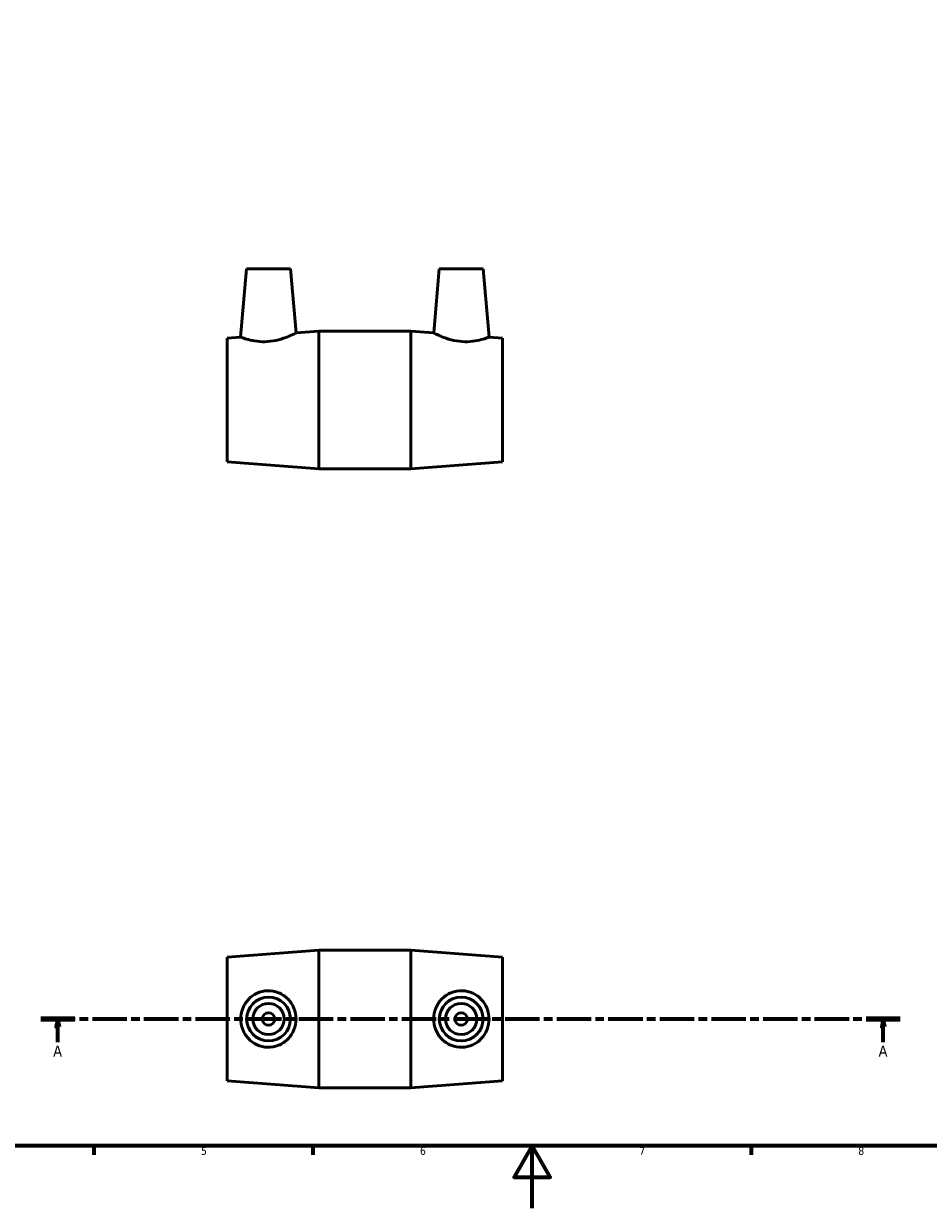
# Model space of a CAD drawing. Header units: millimetres. Extents: x 0 to 895, y 0 to 752.
# Tile 2 of 5: x 258 to 547, y 0 to 379. Entities that reach past the tile are written whole.
import ezdxf

# ---------------------------------------------------------------- set-up
doc = ezdxf.new("R2010")
doc.units = ezdxf.units.MM
doc.linetypes.add('CHAIN', pattern=[0.3543, 0.2362, -0.0295, 0.0591, -0.0295])
for name, color, linetype, lineweight in [('Border (ISO)', 7, 'Continuous', 70), ('Section Line (ISO)', 7, 'CHAIN', 70), ('Visible (ISO)', 7, 'Continuous', 50)]:
    doc.layers.add(name, color=color, linetype=linetype, lineweight=lineweight)
doc.styles.add('Label Text (ISO)', font='tahoma.ttf')
doc.styles.add('Note Text (ISO)', font='tahoma.ttf')

# ---------------------------------------------------------------- blocks, each defined once
blk = doc.blocks.new('Borders Default Border')
at = {"layer": 'Border (ISO)'}
for p, q in [((280.33, 20), (280.33, 17.1)), ((350.42, 20), (350.42, 17.1)), ((490.58, 20), (490.58, 17.1))]:
    blk.add_line(p, q, dxfattribs=at)
at = {"layer": 'Border (ISO)', "flags": 128}
for points in [[(20, 20), (20, 574), (821, 574), (821, 20), (20, 20)], [(420.5, 0), (420.5, 20), (414.73, 10), (426.27, 10), (420.5, 20)]]:
    blk.add_lwpolyline(points, dxfattribs=at)
at = {"layer": 'Border (ISO)', "color": 232, "true_color": 0xca0064, "char_height": 2.5, "attachment_point": 7, "style": 'Note Text (ISO)'}
for s, insert in [('5', (314.64, 17.05)), ('6', (384.66, 17.05)), ('7', (454.77, 17.1)), ('8', (524.81, 17.04))]:
    blk.add_mtext(s, dxfattribs=dict(at, insert=insert))
blk = doc.blocks.new('2dTransSection0')
at = {"layer": 'Section Line (ISO)', "linetype": 'CHAIN', "ltscale": 46.5602}
blk.add_line((263.41, 60.53), (538.25, 60.53), dxfattribs=at)
at = {"layer": 'Section Line (ISO)', "linetype": 'Continuous', "lineweight": 140}
for p, q in [((263.41, 60.53), (274.31, 60.53)), ((527.35, 60.53), (538.25, 60.53))]:
    blk.add_line(p, q, dxfattribs=at)
at = {"layer": 'Section Line (ISO)', "linetype": 'Continuous'}
for p, q in [((268.86, 60.53), (268.36, 58.03)), ((268.36, 58.03), (269.36, 58.03)), ((268.86, 58.03), (268.86, 60.53)), ((269.36, 58.03), (268.86, 60.53)), ((268.86, 53.13), (268.86, 58.03)), ((532.8, 60.53), (532.3, 58.03)), ((532.3, 58.03), (533.3, 58.03)), ((532.8, 58.03), (532.8, 60.53)), ((533.3, 58.03), (532.8, 60.53)), ((532.8, 53.13), (532.8, 58.03))]:
    blk.add_line(p, q, dxfattribs=at)
at = {"layer": 'Section Line (ISO)', "linetype": 'Continuous', "flags": 128}
for points in [[(269.36, 58.03), (268.86, 60.53), (268.36, 58.03), (269.36, 58.03)], [(533.3, 58.03), (532.8, 60.53), (532.3, 58.03), (533.3, 58.03)]]:
    blk.add_lwpolyline(points, dxfattribs=at)
at = {"layer": 'Section Line (ISO)'}
for points in [[(269.36, 58.03), (268.86, 60.53), (268.36, 58.03), (269.36, 58.03)], [(533.3, 58.03), (532.8, 60.53), (532.3, 58.03), (533.3, 58.03)]]:
    blk.add_solid(points, dxfattribs=at)
at = {"layer": 'Section Line (ISO)', "char_height": 3.5, "attachment_point": 7, "style": 'Label Text (ISO)'}
for insert in [(267.37, 48.53), (531.31, 48.53)]:
    blk.add_mtext('A', dxfattribs=dict(at, insert=insert))

msp = doc.modelspace()

# ---------------------------------------------------------------- linework, layer by layer
at = {"layer": 'Visible (ISO)'}
for p, q in [((329.231, 300.427), (327.317, 278.549)), ((329.231, 300.427), (343.231, 300.427)), ((343.231, 300.427), (345.029, 279.877)), ((390.831, 300.427), (389.033, 279.877)), ((404.831, 300.427), (390.831, 300.427)), ((404.831, 300.427), (406.745, 278.549)), ((345.029, 279.877), (352.365, 280.427)), ((352.365, 236.427), (352.365, 280.427)), ((352.365, 280.427), (381.698, 280.427)), ((381.698, 236.427), (381.698, 280.427)), ((389.033, 279.877), (381.698, 280.427)), ((323.031, 278.227), (327.317, 278.549)), ((323.031, 238.627), (323.031, 278.227)), ((411.031, 278.227), (406.745, 278.549)), ((411.031, 238.627), (411.031, 278.227)), ((323.031, 238.627), (352.365, 236.427)), ((411.031, 238.627), (381.698, 236.427)), ((352.365, 236.427), (381.698, 236.427)), ((323.031, 80.329), (352.365, 82.529)), ((323.031, 40.729), (323.031, 80.329)), ((352.365, 38.529), (352.365, 82.529)), ((352.365, 82.529), (381.698, 82.529)), ((381.698, 38.529), (381.698, 82.529)), ((411.031, 80.329), (381.698, 82.529)), ((411.031, 40.729), (411.031, 80.329)), ((323.031, 40.729), (352.365, 38.529)), ((352.365, 38.529), (381.698, 38.529)), ((411.031, 40.729), (381.698, 38.529))]:
    msp.add_line(p, q, dxfattribs=at)
for centre, radius in [((336.231, 60.529), 7), ((336.231, 60.529), 5), ((397.831, 60.529), 7), ((397.831, 60.529), 5), ((336.231, 60.529), 2), ((397.831, 60.529), 2)]:
    msp.add_circle(centre, radius, dxfattribs=at)
for points, knots in [([(335.883, 277.124), (334.78, 277.049), (333.616, 277.084), (331.499, 277.335), (330.546, 277.544), (329.046, 277.941), (328.396, 278.158), (327.531, 278.464), (327.317, 278.549), (327.317, 278.549)], [0, 0, 0, 0, 0.3318077, 0.3318077, 0.6636154, 0.6636154, 0.9976105, 0.9976105, 1.3316057, 1.3316057, 1.3316057, 1.3316057]), ([(345.029, 279.877), (345.029, 279.877), (344.797, 279.757), (343.876, 279.317), (343.188, 279.002), (341.598, 278.368), (340.576, 278.004), (338.313, 277.418), (337.069, 277.204), (335.883, 277.124)], [4.0722885, 4.0722885, 4.0722885, 4.0722885, 4.4199379, 4.4199379, 4.7675872, 4.7675872, 5.1244765, 5.1244765, 5.4813658, 5.4813658, 5.4813658, 5.4813658]), ([(398.179, 277.124), (396.993, 277.204), (395.749, 277.418), (393.486, 278.004), (392.465, 278.368), (390.874, 279.002), (390.187, 279.317), (389.266, 279.757), (389.033, 279.877), (389.033, 279.877)], [0, 0, 0, 0, 0.3568893, 0.3568893, 0.7137785, 0.7137785, 1.0614279, 1.0614279, 1.4090772, 1.4090772, 1.4090772, 1.4090772]), ([(406.745, 278.549), (406.745, 278.549), (406.531, 278.464), (405.666, 278.158), (405.016, 277.941), (403.517, 277.544), (402.564, 277.335), (400.447, 277.084), (399.282, 277.049), (398.179, 277.124)], [4.1497601, 4.1497601, 4.1497601, 4.1497601, 4.4837553, 4.4837553, 4.8177504, 4.8177504, 5.1495581, 5.1495581, 5.4813658, 5.4813658, 5.4813658, 5.4813658]), ([(335.883, 51.497), (334.78, 51.533), (333.616, 51.795), (331.499, 52.762), (330.546, 53.465), (329.046, 55.053), (328.396, 56.05), (327.531, 58.231), (327.317, 59.415), (327.317, 61.642), (327.531, 62.826), (328.396, 65.007), (329.046, 66.005), (330.546, 67.592), (331.499, 68.296), (333.616, 69.262), (334.78, 69.525), (337.069, 69.6), (338.313, 69.383), (340.576, 68.461), (341.598, 67.758), (343.188, 66.15), (343.876, 65.142), (344.797, 62.912), (345.029, 61.688), (345.029, 59.37), (344.797, 58.146), (343.876, 55.915), (343.188, 54.907), (341.598, 53.3), (340.576, 52.596), (338.313, 51.675), (337.069, 51.458), (335.883, 51.497)], [0, 0, 0, 0, 0.3318077, 0.3318077, 0.6636154, 0.6636154, 0.9976105, 0.9976105, 1.3316057, 1.3316057, 1.6656008, 1.6656008, 1.999596, 1.999596, 2.3314036, 2.3314036, 2.6632113, 2.6632113, 3.0201006, 3.0201006, 3.3769899, 3.3769899, 3.7246392, 3.7246392, 4.0722885, 4.0722885, 4.4199379, 4.4199379, 4.7675872, 4.7675872, 5.1244765, 5.1244765, 5.4813658, 5.4813658, 5.4813658, 5.4813658]), ([(398.179, 51.497), (396.993, 51.458), (395.749, 51.675), (393.486, 52.596), (392.465, 53.3), (390.874, 54.907), (390.187, 55.915), (389.266, 58.146), (389.033, 59.37), (389.033, 61.688), (389.266, 62.912), (390.187, 65.142), (390.874, 66.15), (392.465, 67.758), (393.486, 68.461), (395.749, 69.383), (396.993, 69.6), (399.282, 69.525), (400.447, 69.262), (402.564, 68.296), (403.517, 67.592), (405.016, 66.005), (405.666, 65.007), (406.531, 62.826), (406.745, 61.642), (406.745, 59.415), (406.531, 58.231), (405.666, 56.05), (405.016, 55.053), (403.517, 53.465), (402.564, 52.762), (400.447, 51.795), (399.282, 51.533), (398.179, 51.497)], [0, 0, 0, 0, 0.3568893, 0.3568893, 0.7137785, 0.7137785, 1.0614279, 1.0614279, 1.4090772, 1.4090772, 1.7567266, 1.7567266, 2.1043759, 2.1043759, 2.4612652, 2.4612652, 2.8181545, 2.8181545, 3.1499621, 3.1499621, 3.4817698, 3.4817698, 3.815765, 3.815765, 4.1497601, 4.1497601, 4.4837553, 4.4837553, 4.8177504, 4.8177504, 5.1495581, 5.1495581, 5.4813658, 5.4813658, 5.4813658, 5.4813658])]:
    msp.add_open_spline(points, degree=3, knots=knots, dxfattribs=at)

# ---------------------------------------------------------------- block references
msp.add_blockref('Borders Default Border', (0, 0))
at = {"layer": 'Section Line (ISO)'}
msp.add_blockref('2dTransSection0', (0, 0), dxfattribs=at)

doc.saveas('drawing.dxf')
